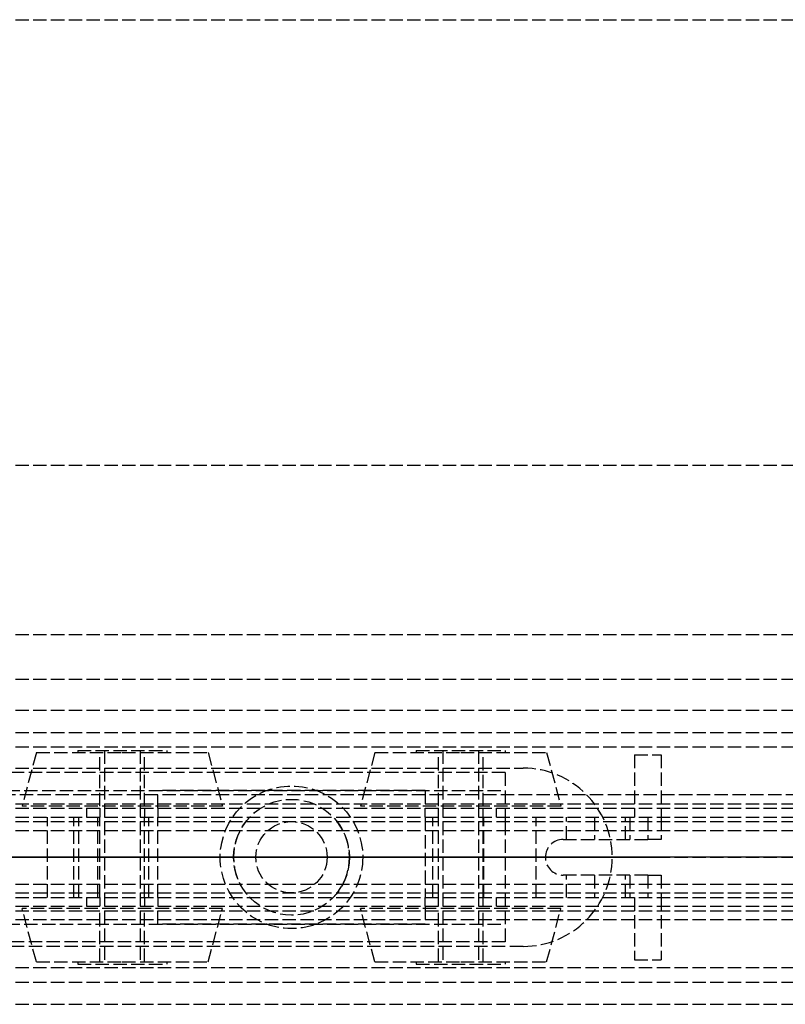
# Model space of a CAD drawing. Header units: millimetres. Extents: x 0 to 2050, y -94 to 94.
# Tile 7 of 11: x 48 to 134, y -16 to 94. Entities that reach past the tile are written whole.
import ezdxf

# ---------------------------------------------------------------- set-up
doc = ezdxf.new("R2010")
doc.units = ezdxf.units.MM
doc.header["$LTSCALE"] = 10
doc.linetypes.add('ALLCAD_Strich', pattern=[0.2, 0.15, -0.05])
doc.layers.add('BESCH_KONT_sich_schn_ansi_2d', color=40, linetype='Continuous')
doc.layers.add('BESCH_KONT_sich_schn_grun_2d', color=10, linetype='Continuous')

msp = doc.modelspace()

# ---------------------------------------------------------------- linework, layer by layer
at = {"layer": 'BESCH_KONT_sich_schn_ansi_2d', "linetype": 'ALLCAD_Strich'}
for p, q in [((0, 0, 2368), (2050, 0, 2368)), ((2050, 0, 2418), (0, 0, 2418)), ((0, 0, 2335), (995, 0, 2335)), ((0, 0, 7), (995, 0, 7)), ((995, 0, 2331), (0, 0, 2331)), ((0, 0, 2337), (2050, 0, 2337)), ((2050, 0, 2338.5), (0, 0, 2338.5)), ((0, 0, 2365.5), (2050, 0, 2365.5)), ((0, 0, 2339.5), (2050, 0, 2339.5)), ((0, 0, 2363.5), (2050, 0, 2363.5)), ((0, 0, 2363), (2050, 0, 2363)), ((105, 0, 2301), (0, 0, 2301)), ((0, 0, 22), (1055, 0, 22)), ((103, 0, 2330.5), (4, 0, 2330.5)), ((103, 0, 2307.5), (4, 0, 2307.5)), ((9, 0, 2328.5), (103, 0, 2328.5)), ((9, 0, 2312.5), (103, 0, 2312.5)), ((46.3, 0, 2353.5), (72.39, 0, 2353.5)), ((51.59, 0, 2340.92), (48.22, 0, 2341.5)), ((54.58, 0, 2339.21), (51.59, 0, 2340.92)), ((57.26, 0, 2337.31), (55.12, 0, 2338.8)), ((74.31, 0, 2335.5), (62.99, 0, 2335.5)), ((94, 0, 2328.5), (64, 0, 2328.5)), ((64, 0, 2320.5), (64, 0, 2328.5)), ((94, 0, 2320.5), (64, 0, 2320.5)), ((71, 0, 2345.5), (87, 0, 2345.5)), ((71, 0, 2353.5), (71, 0, 2345.5)), ((85.61, 0, 2353.5), (72.39, 0, 2353.5)), ((72.5, 0, 2345.5), (72.5, 0, 2353.5)), ((72.5, 0, 2345.5), (72.5, 0, 2335.5)), ((72.5, 0, 2353.5), (72.5, 0, 2345.5)), ((74.31, 0, 2353.5), (74.31, 0, 2345.5)), ((74.31, 0, 2335.5), (83.69, 0, 2335.5)), ((75, 0, 2331), (75, 0, 2335)), ((83, 0, 2348.5), (75, 0, 2348.5)), ((75, 0, 2328.5), (75, 0, 2331)), ((75, 0, 2335), (75, 0, 2348.5)), ((75, 0, 2345.5), (75, 0, 2335.5)), ((75, 0, 2345.5), (75, 0, 2335.5)), ((83, 0, 2331), (83, 0, 2335)), ((83, 0, 2328.5), (83, 0, 2331)), ((83, 0, 2335), (83, 0, 2348.5)), ((83, 0, 2345.5), (83, 0, 2335.5)), ((83, 0, 2345.5), (83, 0, 2335.5)), ((94.85, 0, 2335.5), (83.69, 0, 2335.5)), ((83.69, 0, 2345.5), (83.69, 0, 2353.5)), ((85.5, 0, 2345.5), (85.5, 0, 2353.5)), ((85.5, 0, 2345.5), (85.5, 0, 2335.5)), ((85.5, 0, 2353.5), (85.5, 0, 2345.5)), ((85.61, 0, 2353.5), (119, 0, 2353.5)), ((87, 0, 2353.5), (87, 0, 2345.5)), ((94, 0, 2328.5), (94, 0, 2320.5)), ((106.45, 0, 2341.41), (100.59, 0, 2337.31)), ((103, 0, 2330.5), (103, 0, 2307.5)), ((105, 0, 2301), (115, 0, 2301)), ((105, 0, 2301), (105, 0, 2331)), ((107.5, 0, 2353.5), (107.5, 0, 2342)), ((109.5, 0, 2353.5), (109.5, 0, 2342.49)), ((116.5, 0, 2342.5), (109.89, 0, 2342.5)), ((115, 0, 2301), (115, 0, 2331)), ((120.5, 0, 2352), (120.5, 0, 2346.5))]:
    msp.add_line(p, q, dxfattribs=at)
at = {"layer": 'BESCH_KONT_sich_schn_ansi_2d', "linetype": 'ALLCAD_Strich', "extrusion": (0, 1, 0)}
for centre, radius in [((-60, 2348.5), 11.25), ((-60, 2348.5), 4), ((-60, 2348.5), 2), ((-98, 2348.5), 11.25), ((-98, 2348.5), 2)]:
    msp.add_circle(centre, radius, dxfattribs=at)
at = {"layer": 'BESCH_KONT_sich_schn_ansi_2d', "linetype": 'ALLCAD_Strich', "extrusion": (0, -1, 0)}
for centre, radius in [((60, 2348.5), 9.64), ((60, 2348.5), 5), ((60, 2348.5), 2.5), ((98, 2348.5), 9.64), ((98, 2348.5), 5), ((98, 2348.5), 4), ((98, 2348.5), 2.5), ((115, 2347), 2), ((119, 2352), 1.5)]:
    msp.add_circle(centre, radius, dxfattribs=at)
at = {"layer": 'BESCH_KONT_sich_schn_ansi_2d', "linetype": 'ALLCAD_Strich', "extrusion": (0, 1, 0)}
for centre, radius, start, end in [((-60, 2345.77), 8.5, 305, 309.5389), ((-62.99, 2345.5), 10, 270, 305), ((-94.85, 2345.5), 10, 235, 270), ((-116.5, 2346.5), 4, 180, 270)]:
    msp.add_arc(centre, radius, start, end, dxfattribs=at)
at = {"layer": 'BESCH_KONT_sich_schn_ansi_2d', "linetype": 'ALLCAD_Strich', "extrusion": (0, -1, 0)}
msp.add_arc((109.89, 2336.5), 6, 90, 125, dxfattribs=at)
at = {"layer": 'BESCH_KONT_sich_schn_grun_2d', "linetype": 'ALLCAD_Strich'}
for p, q in [((0, 94), (2050, 94)), ((0, 44), (2050, 44)), ((0, 25), (2050, 25)), ((0, 20), (1055, 20)), ((0, 16.5), (2050, 16.5)), ((0, 14), (2050, 14)), ((0, 12.38), (2050, 12.38)), ((50.36, 11.75), (48.75, 5.75)), ((50.36, 11.75), (60, 11.75)), ((55, 12), (65, 12)), ((55, 12), (55, 11.75)), ((57.5, 5.75), (57.5, 11.75)), ((58, 12), (58, -12)), ((60, 11.75), (69.64, 11.75)), ((62, 12), (62, -12)), ((62.5, 5.75), (62.5, 11.75)), ((65, 12), (65, 11.75)), ((69.64, 11.75), (71.25, 5.75)), ((88.36, 11.75), (86.75, 5.75)), ((88.36, 11.75), (98, 11.75)), ((93, 12), (103, 12)), ((93, 12), (93, 11.75)), ((95.5, 5.75), (95.5, 11.75)), ((96, 12), (96, -12)), ((98, 11.75), (107.64, 11.75)), ((100, 12), (100, -12)), ((100.5, 5.75), (100.5, 11.75)), ((103, 12), (103, 11.75)), ((107.64, 11.75), (109.25, 5.75)), ((117.5, 11.5), (120.5, 11.5)), ((117.5, 11.5), (117.5, 4.5)), ((120.5, 11.5), (120.5, 4.5)), ((30, 10), (105, 10)), ((103, 9.5), (4, 9.5)), ((103, 9.5), (103, 4)), ((2050, 7), (0, 7)), ((9, 7.5), (103, 7.5)), ((94, 7.5), (64, 7.5)), ((64, 5.5), (64, 7.5)), ((94, 7.5), (94, 5.5)), ((0, 6), (2050, 6)), ((71.25, 5.75), (48.75, 5.75)), ((109.25, 5.75), (86.75, 5.75)), ((0, 5.5), (2050, 5.5)), ((0, 4.5), (2050, 4.5)), ((51.59, -4.5), (51.59, 4.5)), ((54.58, -4.5), (54.58, 4.5)), ((55.12, -4.5), (55.12, 4.5)), ((56, 5.5), (56, 4.5)), ((57.26, -4.5), (57.26, 4.5)), ((57.5, 5.5), (57.5, 4.5)), ((57.5, -4.5), (57.5, 4.5)), ((62.5, 5.5), (62.5, 4.5)), ((62.5, -4.5), (62.5, 4.5)), ((62.99, -4.5), (62.99, 4.5)), ((64, 5.5), (64, 4.5)), ((64, -4.5), (64, 4.5)), ((94, 4.5), (94, 5.5)), ((94, 4.5), (94, -4.5)), ((94.85, -4.5), (94.85, 4.5)), ((95.5, 4.5), (95.5, 5.5)), ((95.5, -4.5), (95.5, 4.5)), ((100.5, 4.5), (100.5, 5.5)), ((100.5, -4.5), (100.5, 4.5)), ((100.59, -4.5), (100.59, 4.5)), ((102, 4.5), (102, 5.5)), ((106.45, -4.5), (106.45, 4.5)), ((109.89, 2), (109.89, 4.5)), ((113, 4.5), (113, 2)), ((116.5, 2), (116.5, 4.5)), ((117, 4.5), (117, 2)), ((119, 4.5), (119, 2)), ((120.5, 4.5), (120.5, 2)), ((0, 4), (2050, 4)), ((103, 4), (103, -4)), ((30, 3), (1055, 3)), ((109.5, 2), (119, 2)), ((120.5, 2), (119, 2)), ((119, -2), (109.5, -2)), ((109.89, -4.5), (109.89, -2)), ((113, -2), (113, -4.5)), ((116.5, -4.5), (116.5, -2)), ((117, -2), (117, -4.5)), ((119, -2), (120.5, -2)), ((119, -2), (119, -4.5)), ((120.5, -2), (120.5, -4.5)), ((30, -3), (1055, -3)), ((0, -4), (2050, -4)), ((103, -4), (103, -9.5)), ((0, -4.5), (2050, -4.5)), ((0, -5.5), (2050, -5.5)), ((56, -4.5), (56, -5.5)), ((57.5, -4.5), (57.5, -5.5)), ((62.5, -4.5), (62.5, -5.5)), ((64, -4.5), (64, -5.5)), ((64, -7.5), (64, -5.5)), ((94, -5.5), (94, -4.5)), ((94, -5.5), (94, -7.5)), ((95.5, -5.5), (95.5, -4.5)), ((100.5, -5.5), (100.5, -4.5)), ((102, -5.5), (102, -4.5)), ((117.5, -4.5), (117.5, -11.5)), ((120.5, -4.5), (120.5, -11.5)), ((0, -6), (2050, -6)), ((71.25, -5.75), (48.75, -5.75)), ((50.36, -11.75), (48.75, -5.75)), ((57.5, -11.75), (57.5, -5.75)), ((62.5, -11.75), (62.5, -5.75)), ((69.64, -11.75), (71.25, -5.75)), ((109.25, -5.75), (86.75, -5.75)), ((88.36, -11.75), (86.75, -5.75)), ((95.5, -11.75), (95.5, -5.75)), ((100.5, -11.75), (100.5, -5.75)), ((107.64, -11.75), (109.25, -5.75)), ((0, -7), (2050, -7)), ((9, -7.5), (103, -7.5)), ((94, -7.5), (64, -7.5)), ((103, -9.5), (4, -9.5)), ((105, -10), (30, -10)), ((50.36, -11.75), (60, -11.75)), ((55, -11.75), (55, -12)), ((55, -12), (65, -12)), ((60, -11.75), (69.64, -11.75)), ((65, -11.75), (65, -12)), ((88.36, -11.75), (98, -11.75)), ((93, -11.75), (93, -12)), ((93, -12), (103, -12)), ((98, -11.75), (107.64, -11.75)), ((103, -11.75), (103, -12)), ((117.5, -11.5), (120.5, -11.5)), ((0, -12.38), (2050, -12.38)), ((0, -14), (2050, -14)), ((0, -16.5), (2050, -16.5))]:
    msp.add_line(p, q, dxfattribs=at)
for radius in [8, 6.5, 4]:
    msp.add_circle((79, 0), radius, dxfattribs=at)
for centre, radius, start, end in [((105, 0), 10, 270, 90), ((79, 0), 6.5, 136.1869, 223.8131), ((79, 0), 6.5, 316.1869, 43.8131), ((109.5, 0), 2, 90, 270)]:
    msp.add_arc(centre, radius, start, end, dxfattribs=at)

doc.saveas('drawing.dxf')
